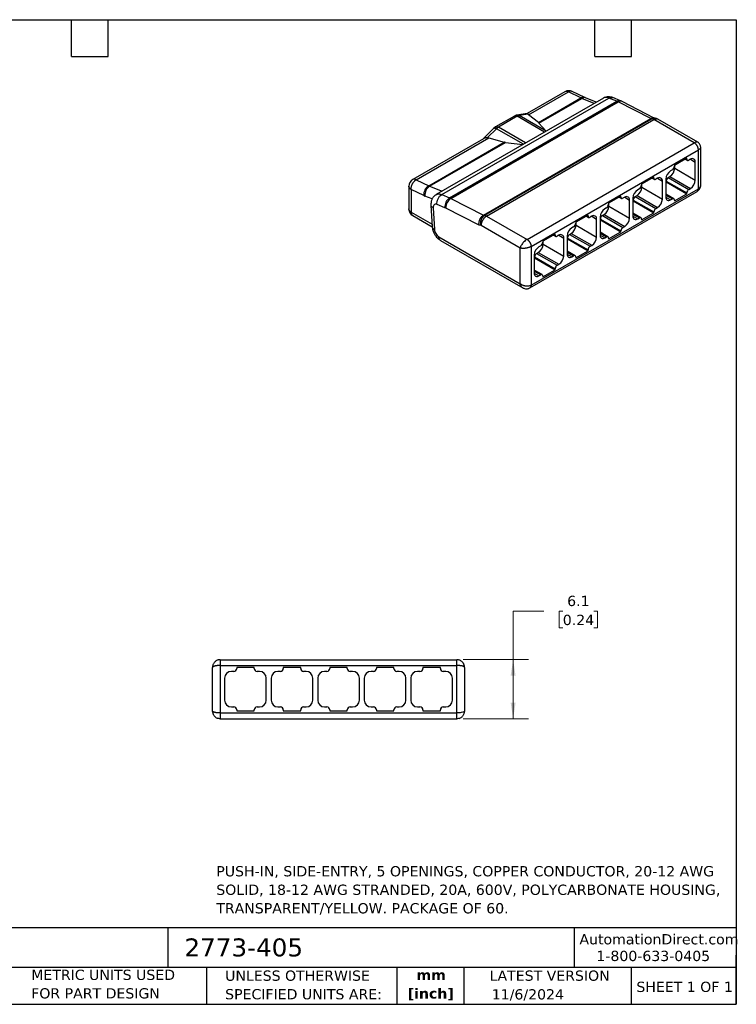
# Model space of a CAD drawing. Header units: millimetres. Extents: x 3 to 137, y 3 to 105.
# Tile 2 of 2: x 63 to 137, y 3 to 105. Entities that reach past the tile are written whole.
import ezdxf

# ---------------------------------------------------------------- set-up
doc = ezdxf.new("R2010")
doc.units = ezdxf.units.MM
doc.header["$LTSCALE"] = 0.5
doc.linetypes.add('SLD-Solid', pattern=[0])
doc.layers.add('TEXT', color=140, linetype='SLD-Solid', lineweight=25)
doc.styles.add('SLDTEXTSTYLE0', font='VERDANA.TTF')
doc.styles.add('SLDTEXTSTYLE1', font='VERDANAB.TTF')
doc.dimstyles.new('SLDDIMSTYLE0', dxfattribs={"dimtxt": 1.079004, "dimasz": 1.651, "dimexe": 0, "dimexo": 0.0625, "dimgap": 0.269751, "dimtad": 0, "dimtih": 1, "dimtoh": 1, "dimrnd": 1e-09, "dimzin": 12, "dimdsep": 46, "dimtxsty": 'SLDTEXTSTYLE0', "dimsah": 1, "dimcen": 0.09, "dimadec": 0, "dimazin": 3, "dimtfac": 1, "dimtofl": 0, "dimtmove": 0, "dimatfit": 3, "dimfxl": 0, "dimfrac": 2, "dimtolj": 1, "dimtzin": 12, "dimarcsym": 0})

# ---------------------------------------------------------------- blocks, each defined once
blk = doc.blocks.new('_D_1')
at = {"color": 7, "linetype": 'SLD-Solid', "lineweight": 0}
for p, q in [((116.68, 43.74), (113.51, 43.74)), ((113.51, 43.74), (113.51, 38.74)), ((118.63, 43.74), (118.26, 43.74)), ((118.26, 43.74), (118.26, 42.03)), ((121.83, 43.74), (122.2, 43.74)), ((122.2, 43.74), (122.2, 42.03)), ((118.26, 42.03), (118.63, 42.03)), ((122.2, 42.03), (121.83, 42.03)), ((108.34, 38.74), (115.09, 38.74)), ((113.51, 32.64), (113.51, 38.74)), ((108.34, 32.64), (115.09, 32.64))]:
    blk.add_line(p, q, dxfattribs=at)
at = {"color": 7, "linetype": 'SLD-Solid', "lineweight": 18}
for points in [[(113.51, 38.74), (113.25, 37.09), (113.76, 37.09)], [(113.51, 32.64), (113.76, 34.29), (113.25, 34.29)]]:
    blk.add_solid(points, dxfattribs=at)
at = {"color": 7, "linetype": 'SLD-Solid', "lineweight": 18, "char_height": 1.058, "attachment_point": 1, "style": 'SLDTEXTSTYLE0'}
for s, insert in [('6.1', (119.08, 45.33)), ('0.24', (118.63, 43.37))]:
    blk.add_mtext(s, dxfattribs=dict(at, insert=insert))

msp = doc.modelspace()

# ---------------------------------------------------------------- linework, layer by layer
for p, q in [((122.818, 96.684), (105.565, 86.724)), ((106.138, 86.727), (123.391, 96.687)), ((118.851, 97.342), (114.954, 95.092)), ((115.105, 94.959), (119.205, 97.326)), ((116.107, 94.168), (120.498, 96.702)), ((116.171, 94.109), (120.592, 96.66)), ((120.498, 96.702), (119.205, 97.326)), ((120.892, 96.745), (119.599, 97.369)), ((121.877, 96.14), (120.592, 96.66)), ((122.083, 96.26), (120.975, 96.708)), ((124.21, 96.356), (123.391, 96.687)), ((124.594, 96.404), (123.775, 96.734)), ((106.957, 86.396), (124.21, 96.356)), ((107.089, 86.335), (124.343, 96.295)), ((127.701, 94.569), (124.343, 96.295)), ((128.067, 94.627), (124.739, 96.337)), ((110.448, 84.609), (127.701, 94.569)), ((110.572, 84.59), (127.826, 94.55)), ((113.633, 94.833), (111.683, 93.707)), ((113.933, 94.803), (111.983, 93.678)), ((114.964, 95.093), (113.888, 94.924)), ((113.889, 94.922), (113.897, 94.923)), ((116.747, 93.179), (113.933, 94.803)), ((115.053, 95.021), (114.126, 94.876)), ((116.906, 93.271), (114.126, 94.876)), ((116.107, 94.168), (115.105, 94.959)), ((127.826, 94.55), (127.701, 94.569)), ((128.143, 94.615), (128.007, 94.636)), ((132.55, 92.133), (128.419, 94.517)), ((111.511, 93.575), (110.391, 92.458)), ((110.766, 84.517), (128.019, 94.477)), ((111.789, 93.527), (110.862, 92.602)), ((111.683, 93.707), (111.511, 93.575)), ((114.569, 91.922), (111.789, 93.527)), ((114.797, 92.053), (111.983, 93.678)), ((116.929, 93.284), (116.171, 94.109)), ((132.191, 92.069), (128.019, 94.477)), ((110.456, 92.495), (103.153, 88.28)), ((103.507, 88.264), (111.002, 92.591)), ((111.002, 92.591), (112.584, 92.134)), ((104.8, 87.64), (112.584, 92.134)), ((104.894, 87.598), (112.708, 92.11)), ((112.708, 92.11), (114.521, 91.894)), ((114.938, 82.109), (132.191, 92.069)), ((132.85, 87.708), (132.85, 91.613)), ((115.362, 81.374), (132.615, 91.334)), ((131.413, 90.481), (130.141, 89.746)), ((131.332, 90.434), (131.413, 90.387)), ((131.413, 90.387), (131.413, 90.481)), ((132.615, 87.333), (132.615, 91.334)), ((130.141, 89.746), (130.141, 89.652)), ((130.176, 89.452), (130.176, 89.767)), ((130.176, 89.452), (132.297, 88.227)), ((131.244, 90.383), (131.476, 90.25)), ((131.802, 90.367), (131.625, 90.265)), ((131.802, 90.367), (132.297, 90.081)), ((132.297, 88.227), (132.297, 90.081)), ((128.019, 88.522), (126.746, 87.787)), ((127.85, 88.424), (128.081, 88.29)), ((127.938, 88.475), (128.019, 88.428)), ((128.019, 88.428), (128.019, 88.522)), ((128.408, 88.407), (128.231, 88.305)), ((128.408, 88.407), (128.903, 88.122)), ((129.504, 88.493), (129.681, 88.595)), ((129.504, 88.493), (131.625, 87.268)), ((129.681, 88.595), (131.802, 87.37)), ((129.928, 89.285), (129.752, 89.183)), ((102.753, 87.587), (102.753, 85.251)), ((103.507, 88.264), (104.8, 87.64)), ((104.894, 87.598), (106.179, 87.078)), ((126.746, 87.787), (126.746, 87.693)), ((126.782, 87.493), (126.782, 87.807)), ((126.782, 87.493), (128.903, 86.268)), ((128.903, 86.268), (128.903, 88.122)), ((129.257, 88.326), (129.257, 86.472)), ((129.257, 88.011), (129.292, 88.031)), ((129.292, 88.031), (129.292, 88.125)), ((129.292, 88.125), (131.413, 86.901)), ((129.292, 88.031), (131.413, 86.807)), ((104.28, 86.636), (102.988, 87.26)), ((102.988, 87.26), (102.988, 84.925)), ((105.153, 86.278), (104.412, 86.577)), ((106.138, 86.727), (106.957, 86.396)), ((115.238, 77.098), (132.491, 87.058)), ((115.362, 77.373), (132.615, 87.333)), ((124.625, 86.562), (123.352, 85.828)), ((124.456, 86.465), (124.687, 86.331)), ((124.544, 86.515), (124.625, 86.468)), ((124.625, 86.468), (124.625, 86.562)), ((125.014, 86.448), (124.837, 86.346)), ((125.014, 86.448), (125.509, 86.162)), ((125.863, 86.366), (125.863, 84.513)), ((126.11, 86.533), (126.287, 86.635)), ((126.11, 86.533), (128.231, 85.309)), ((126.287, 86.635), (128.408, 85.411)), ((126.534, 87.326), (126.358, 87.224)), ((130.078, 86.303), (129.257, 86.778)), ((129.257, 86.676), (129.928, 86.288)), ((129.257, 86.472), (129.752, 86.186)), ((130.141, 86.072), (131.413, 86.807)), ((131.413, 86.807), (131.413, 86.901)), ((131.625, 87.268), (131.802, 87.37)), ((105.033, 85.651), (105.16, 83.414)), ((105.266, 85.37), (105.393, 83.133)), ((106.475, 85.375), (105.656, 85.706)), ((107.089, 86.335), (110.448, 84.609)), ((123.14, 85.366), (122.963, 85.264)), ((123.352, 85.828), (123.352, 85.734)), ((123.388, 85.533), (123.388, 85.848)), ((123.388, 85.533), (125.509, 84.309)), ((125.509, 84.309), (125.509, 86.162)), ((125.863, 86.051), (125.898, 86.072)), ((125.898, 86.072), (125.898, 86.166)), ((125.898, 86.166), (128.019, 84.941)), ((125.898, 86.072), (128.019, 84.847)), ((128.231, 85.309), (128.408, 85.411)), ((129.752, 86.186), (129.928, 86.288)), ((130.141, 86.166), (130.141, 86.072)), ((102.988, 84.925), (105.145, 83.68)), ((103.153, 84.559), (105.162, 83.399)), ((109.997, 83.569), (106.555, 85.339)), ((110.448, 84.609), (110.572, 84.59)), ((110.766, 84.517), (114.938, 82.109)), ((121.231, 84.603), (119.958, 83.868)), ((121.062, 84.505), (121.293, 84.372)), ((121.15, 84.556), (121.231, 84.509)), ((121.231, 84.509), (121.231, 84.603)), ((121.62, 84.489), (121.443, 84.387)), ((121.62, 84.489), (122.115, 84.203)), ((122.468, 84.407), (122.468, 82.553)), ((122.716, 84.574), (122.893, 84.676)), ((122.716, 84.574), (124.837, 83.349)), ((122.893, 84.676), (125.014, 83.451)), ((126.684, 84.344), (125.863, 84.818)), ((125.863, 84.717), (126.534, 84.329)), ((125.863, 84.513), (126.358, 84.227)), ((126.358, 84.227), (126.534, 84.329)), ((126.746, 84.112), (128.019, 84.847)), ((128.019, 84.847), (128.019, 84.941)), ((110.2, 83.538), (109.997, 83.569)), ((114.231, 81.211), (110.2, 83.538)), ((119.746, 83.407), (119.569, 83.305)), ((119.958, 83.868), (119.958, 83.774)), ((119.994, 83.574), (119.994, 83.889)), ((119.994, 83.574), (122.115, 82.349)), ((122.115, 82.349), (122.115, 84.203)), ((122.468, 84.092), (122.504, 84.112)), ((122.504, 84.112), (122.504, 84.206)), ((122.504, 84.206), (124.625, 82.982)), ((122.504, 84.112), (124.625, 82.888)), ((124.837, 83.349), (125.014, 83.451)), ((126.746, 84.206), (126.746, 84.112)), ((105.851, 82.374), (114.231, 77.536)), ((117.837, 82.644), (116.564, 81.909)), ((117.668, 82.546), (117.899, 82.412)), ((117.756, 82.597), (117.837, 82.55)), ((117.837, 82.55), (117.837, 82.644)), ((118.226, 82.529), (118.049, 82.427)), ((118.226, 82.529), (118.721, 82.243)), ((119.074, 82.447), (119.074, 80.594)), ((119.322, 82.614), (119.499, 82.716)), ((119.322, 82.614), (121.443, 81.39)), ((119.499, 82.716), (121.62, 81.492)), ((123.29, 82.384), (122.468, 82.859)), ((122.468, 82.757), (123.14, 82.37)), ((122.468, 82.553), (122.963, 82.267)), ((122.963, 82.267), (123.14, 82.37)), ((123.352, 82.153), (124.625, 82.888)), ((124.625, 82.888), (124.625, 82.982)), ((106.017, 82.007), (114.496, 77.112)), ((115.362, 81.374), (115.362, 77.373)), ((116.352, 81.447), (116.175, 81.345)), ((116.564, 81.909), (116.564, 81.815)), ((116.599, 81.614), (116.599, 81.929)), ((116.599, 81.614), (118.721, 80.39)), ((118.721, 80.39), (118.721, 82.243)), ((119.074, 82.133), (119.11, 82.153)), ((119.11, 82.153), (119.11, 82.247)), ((119.11, 82.247), (121.231, 81.022)), ((119.11, 82.153), (121.231, 80.928)), ((121.443, 81.39), (121.62, 81.492)), ((123.352, 82.247), (123.352, 82.153)), ((114.231, 77.536), (114.231, 81.211)), ((115.68, 80.488), (115.68, 78.635)), ((115.716, 80.194), (115.716, 80.288)), ((115.716, 80.288), (117.837, 79.063)), ((115.928, 80.655), (116.104, 80.757)), ((115.928, 80.655), (118.049, 79.43)), ((116.104, 80.757), (118.226, 79.532)), ((119.896, 80.425), (119.074, 80.899)), ((119.074, 80.798), (119.746, 80.41)), ((119.074, 80.594), (119.569, 80.308)), ((119.569, 80.308), (119.746, 80.41)), ((119.958, 80.194), (121.231, 80.928)), ((119.958, 80.288), (119.958, 80.194)), ((121.231, 80.928), (121.231, 81.022)), ((115.68, 80.173), (115.716, 80.194)), ((115.716, 80.194), (117.837, 78.969)), ((118.049, 79.43), (118.226, 79.532)), ((116.502, 78.466), (115.68, 78.94)), ((115.68, 78.839), (116.352, 78.451)), ((115.68, 78.634), (116.175, 78.349)), ((116.175, 78.349), (116.352, 78.451)), ((116.564, 78.234), (117.837, 78.969)), ((116.564, 78.328), (116.564, 78.234)), ((117.837, 78.969), (117.837, 79.063)), ((83.301, 38.737), (107.701, 38.737)), ((82.501, 33.437), (82.501, 37.937)), ((83.301, 38.137), (107.701, 38.137)), ((83.301, 38.137), (83.301, 33.237)), ((86.801, 37.942), (85.001, 37.942)), ((85.001, 37.942), (85.001, 37.827)), ((86.801, 37.827), (86.801, 37.942)), ((91.601, 37.942), (89.801, 37.942)), ((89.801, 37.942), (89.801, 37.827)), ((91.601, 37.827), (91.601, 37.942)), ((96.401, 37.942), (94.601, 37.942)), ((94.601, 37.942), (94.601, 37.827)), ((96.401, 37.827), (96.401, 37.942)), ((101.201, 37.942), (99.401, 37.942)), ((99.401, 37.942), (99.401, 37.827)), ((101.201, 37.827), (101.201, 37.942)), ((106.001, 37.942), (104.201, 37.942)), ((104.201, 37.942), (104.201, 37.827)), ((106.001, 37.827), (106.001, 37.942)), ((107.701, 33.237), (107.701, 38.137)), ((108.501, 37.937), (108.501, 33.437)), ((83.751, 36.827), (83.751, 34.557)), ((84.701, 37.527), (84.451, 37.527)), ((87.351, 37.527), (87.101, 37.527)), ((88.051, 34.557), (88.051, 36.827)), ((88.551, 36.827), (88.551, 34.557)), ((89.501, 37.527), (89.251, 37.527)), ((92.151, 37.527), (91.901, 37.527)), ((92.851, 34.557), (92.851, 36.827)), ((93.351, 36.827), (93.351, 34.557)), ((94.301, 37.527), (94.051, 37.527)), ((96.951, 37.527), (96.701, 37.527)), ((97.651, 34.557), (97.651, 36.827)), ((98.151, 36.827), (98.151, 34.557)), ((99.101, 37.527), (98.851, 37.527)), ((101.751, 37.527), (101.501, 37.527)), ((102.451, 34.557), (102.451, 36.827)), ((102.951, 36.827), (102.951, 34.557)), ((103.901, 37.527), (103.651, 37.527)), ((106.551, 37.527), (106.301, 37.527)), ((107.251, 34.557), (107.251, 36.827)), ((84.451, 33.857), (84.701, 33.857)), ((85.001, 33.557), (85.001, 33.442)), ((86.801, 33.442), (86.801, 33.557)), ((87.101, 33.857), (87.351, 33.857)), ((89.251, 33.857), (89.501, 33.857)), ((89.801, 33.557), (89.801, 33.442)), ((91.601, 33.442), (91.601, 33.557)), ((91.901, 33.857), (92.151, 33.857)), ((94.051, 33.857), (94.301, 33.857)), ((94.601, 33.557), (94.601, 33.442)), ((96.401, 33.442), (96.401, 33.557)), ((96.701, 33.857), (96.951, 33.857)), ((98.851, 33.857), (99.101, 33.857)), ((99.401, 33.557), (99.401, 33.442)), ((101.201, 33.442), (101.201, 33.557)), ((101.501, 33.857), (101.751, 33.857)), ((103.651, 33.857), (103.901, 33.857)), ((104.201, 33.557), (104.201, 33.442)), ((106.001, 33.442), (106.001, 33.557)), ((106.301, 33.857), (106.551, 33.857)), ((83.301, 33.237), (107.701, 33.237)), ((83.301, 32.637), (107.701, 32.637)), ((85.001, 33.442), (86.801, 33.442)), ((89.801, 33.442), (91.601, 33.442)), ((94.601, 33.442), (96.401, 33.442)), ((99.401, 33.442), (101.201, 33.442)), ((104.201, 33.442), (106.001, 33.442))]:
    msp.add_line(p, q)
for centre, radius, start, end in [((119.251, 96.649), 0.8, 64.23173, 119.99731), ((119.014, 97.005), 0.374, 59.28897, 115.7954), ((120.734, 96.357), 0.418, 67.99897, 124.4696), ((121.182, 98.118), 1.572, 244.18676, 247.93156), ((120.831, 96.3), 0.432, 70.45053, 123.58727), ((124.448, 96.004), 0.425, 69.79034, 124.08153), ((123.607, 94.868), 1.606, 62.73434, 67.93701), ((124.577, 95.967), 0.404, 66.3446, 125.56943), ((127.727, 93.99), 0.569, 59.04537, 79.97603), ((128.019, 93.824), 0.8, 59.99678, 81.06947), ((131.995, 90.13), 0.306, 350.78596, 129.20329), ((129.101, 89.501), 1.076, 302.60548, 357.39452), ((129.68, 89.673), 0.461, 302.60548, 357.39452), ((131.543, 90.366), 0.131, 170.78596, 309.20329), ((128.149, 88.407), 0.131, 170.78596, 309.20329), ((128.601, 88.17), 0.306, 350.78596, 129.20329), ((130.331, 88.277), 1.076, 122.60548, 177.39452), ((129.753, 88.104), 0.461, 122.60548, 177.39452), ((103.553, 87.587), 0.8, 119.99731, 180.04722), ((103.316, 87.943), 0.374, 59.28897, 115.7954), ((105.425, 86.68), 1.145, 123.05897, 182.22165), ((105.496, 86.69), 1.09, 123.54307, 185.90287), ((105.485, 89.056), 1.572, 244.18676, 247.93156), ((125.707, 87.541), 1.076, 302.60548, 357.39452), ((126.286, 87.714), 0.461, 302.60548, 357.39452), ((131.223, 88.276), 1.076, 302.60548, 357.39452), ((105.239, 88.618), 2.201, 244.18676, 247.93156), ((107.559, 85.488), 1.09, 123.54788, 185.9388), ((106.353, 84.907), 1.606, 62.73434, 67.93701), ((124.754, 86.447), 0.131, 170.78596, 309.20329), ((125.207, 86.211), 0.306, 350.78596, 129.20329), ((126.937, 86.317), 1.076, 122.60548, 177.39452), ((126.358, 86.145), 0.461, 122.60548, 177.39452), ((129.558, 86.423), 0.306, 170.78596, 309.20329), ((131.874, 86.88), 0.461, 122.60548, 177.39452), ((106.113, 84.482), 0.964, 62.73434, 67.93701), ((107.724, 85.353), 1.169, 122.86636, 180.70943), ((122.313, 85.582), 1.076, 302.60548, 357.39452), ((122.892, 85.755), 0.461, 302.60548, 357.39452), ((127.828, 86.317), 1.076, 302.60548, 357.39452), ((130.011, 86.187), 0.131, 350.78596, 129.20329), ((103.553, 85.251), 0.8, 180.04722, 239.9471), ((110.473, 84.03), 0.569, 59.04537, 79.97603), ((121.36, 84.488), 0.131, 170.78596, 309.20329), ((121.813, 84.252), 0.306, 350.78596, 129.20329), ((123.543, 84.358), 1.076, 122.60548, 177.39452), ((122.964, 84.185), 0.461, 122.60548, 177.39452), ((126.164, 84.464), 0.306, 170.78596, 309.20329), ((126.617, 84.227), 0.131, 350.78596, 129.20329), ((128.48, 84.92), 0.461, 122.60548, 177.39452), ((118.919, 83.623), 1.076, 302.60548, 357.39452), ((119.498, 83.795), 0.461, 302.60548, 357.39452), ((125.086, 82.961), 0.461, 122.60548, 177.39452), ((124.434, 84.357), 1.076, 302.60548, 357.39452), ((117.966, 82.529), 0.131, 170.78596, 309.20329), ((118.419, 82.292), 0.306, 350.78596, 129.20329), ((120.149, 82.399), 1.076, 122.60548, 177.39452), ((119.57, 82.226), 0.461, 122.60548, 177.39452), ((121.04, 82.398), 1.076, 302.60548, 357.39452), ((122.77, 82.504), 0.306, 170.78596, 309.20329), ((123.223, 82.268), 0.131, 350.78596, 129.20329), ((116.755, 80.439), 1.076, 122.60548, 177.39452), ((115.525, 81.663), 1.076, 302.60548, 357.39452), ((116.104, 81.836), 0.461, 302.60548, 357.39452), ((121.692, 81.001), 0.461, 122.60548, 177.39452), ((116.176, 80.267), 0.461, 122.60548, 177.39452), ((117.646, 80.439), 1.076, 302.60548, 357.39452), ((119.376, 80.545), 0.306, 170.78596, 309.20329), ((119.829, 80.309), 0.131, 350.78596, 129.20329), ((118.297, 79.042), 0.461, 122.60548, 177.39452), ((115.982, 78.586), 0.306, 170.78596, 309.20329), ((116.435, 78.349), 0.131, 350.78596, 129.20329), ((84.701, 37.827), 0.3, 270, 0), ((87.101, 37.827), 0.3, 180, 270), ((89.501, 37.827), 0.3, 270, 0), ((91.901, 37.827), 0.3, 180, 270), ((94.301, 37.827), 0.3, 270, 0), ((96.701, 37.827), 0.3, 180, 270), ((99.101, 37.827), 0.3, 270, 0), ((101.501, 37.827), 0.3, 180, 270), ((103.901, 37.827), 0.3, 270, 0), ((106.301, 37.827), 0.3, 180, 270), ((84.451, 36.827), 0.7, 90, 180), ((87.351, 36.827), 0.7, 360, 90), ((89.251, 36.827), 0.7, 90, 180), ((92.151, 36.827), 0.7, 360, 90), ((94.051, 36.827), 0.7, 90, 180), ((96.951, 36.827), 0.7, 360, 90), ((98.851, 36.827), 0.7, 90, 180), ((101.751, 36.827), 0.7, 360, 90), ((103.651, 36.827), 0.7, 90, 180), ((106.551, 36.827), 0.7, 360, 90), ((84.451, 34.557), 0.7, 180, 270), ((87.351, 34.557), 0.7, 270, 0), ((89.251, 34.557), 0.7, 180, 270), ((92.151, 34.557), 0.7, 270, 0), ((94.051, 34.557), 0.7, 180, 270), ((96.951, 34.557), 0.7, 270, 0), ((98.851, 34.557), 0.7, 180, 270), ((101.751, 34.557), 0.7, 270, 0), ((103.651, 34.557), 0.7, 180, 270), ((106.551, 34.557), 0.7, 270, 0), ((84.701, 33.557), 0.3, 360, 90), ((87.101, 33.557), 0.3, 90, 180), ((89.501, 33.557), 0.3, 360, 90), ((91.901, 33.557), 0.3, 90, 180), ((94.301, 33.557), 0.3, 360, 90), ((96.701, 33.557), 0.3, 90, 180), ((99.101, 33.557), 0.3, 360, 90), ((101.501, 33.557), 0.3, 90, 180), ((103.901, 33.557), 0.3, 360, 90), ((106.301, 33.557), 0.3, 90, 180)]:
    msp.add_arc(centre, radius, start, end)
for points, knots in [([(119.598, 97.367), (119.575, 97.377), (119.522, 97.401), (119.426, 97.404), (119.317, 97.383), (119.242, 97.345), (119.205, 97.326)], [0, 0, 0, 0, 0.2052399, 0.4701599, 0.73508, 1, 1, 1, 1]), ([(120.975, 96.708), (120.957, 96.715), (120.93, 96.727), (120.901, 96.74), (120.892, 96.745)], [0, 0, 0, 0, 0.6651613, 1, 1, 1, 1]), ([(123.775, 96.734), (123.707, 96.758), (123.563, 96.808), (123.326, 96.829), (123.066, 96.802), (122.903, 96.724), (122.818, 96.684)], [0, 0, 0, 0, 0.2097526, 0.4470495, 0.7112682, 1, 1, 1, 1]), ([(123.391, 96.687), (123.329, 96.708), (123.204, 96.751), (123.031, 96.755), (122.901, 96.732), (122.839, 96.691), (122.821, 96.679)], [0, 0, 0, 0, 0.2926398, 0.5852796, 0.8779194, 1, 1, 1, 1]), ([(123.391, 96.687), (123.428, 96.706), (123.503, 96.744), (123.615, 96.763), (123.706, 96.76), (123.756, 96.739), (123.773, 96.731)], [0, 0, 0, 0, 0.2809621, 0.5619241, 0.8428862, 1, 1, 1, 1]), ([(124.739, 96.337), (124.705, 96.354), (124.657, 96.378), (124.608, 96.398), (124.594, 96.404)], [0, 0, 0, 0, 0.7176226, 1, 1, 1, 1]), ([(113.897, 94.926), (113.853, 94.917), (113.761, 94.899), (113.677, 94.856), (113.633, 94.833)], [0, 0, 0, 0, 0.4727673, 1, 1, 1, 1]), ([(113.897, 94.923), (113.916, 94.925), (113.963, 94.932), (114.042, 94.917), (114.098, 94.89), (114.126, 94.876)], [0, 0, 0, 0, 0.24415595, 0.62207798, 1, 1, 1, 1]), ([(114.964, 95.091), (114.973, 95.092), (114.995, 95.094), (115.027, 95.07), (115.045, 95.038), (115.053, 95.021)], [0, 0, 0, 0, 0.28434636, 0.64131031, 1, 1, 1, 1]), ([(127.701, 94.569), (127.74, 94.588), (127.816, 94.626), (127.921, 94.645), (127.982, 94.637), (128.007, 94.633)], [0, 0, 0, 0, 0.3772541, 0.7436341, 1, 1, 1, 1]), ([(127.826, 94.55), (127.863, 94.568), (127.939, 94.605), (128.048, 94.625), (128.114, 94.616), (128.143, 94.612)], [0, 0, 0, 0, 0.3644792, 0.7289583, 1, 1, 1, 1]), ([(111.513, 93.573), (111.518, 93.579), (111.534, 93.595), (111.576, 93.602), (111.636, 93.594), (111.708, 93.57), (111.762, 93.541), (111.789, 93.527)], [0, 0, 0, 0, 0.1352348, 0.3514261, 0.5676174, 0.7838087, 1, 1, 1, 1]), ([(116.107, 94.168), (116.119, 94.158), (116.143, 94.138), (116.162, 94.119), (116.171, 94.109)], [0, 0, 0, 0, 0.4934746, 1, 1, 1, 1]), ([(110.862, 92.602), (110.817, 92.598), (110.728, 92.589), (110.605, 92.56), (110.514, 92.529), (110.469, 92.501), (110.457, 92.493)], [0, 0, 0, 0, 0.296094, 0.5907634, 0.8855372, 1, 1, 1, 1]), ([(112.708, 92.11), (112.687, 92.112), (112.644, 92.118), (112.604, 92.129), (112.584, 92.134)], [0, 0, 0, 0, 0.5065254, 1, 1, 1, 1]), ([(132.549, 92.133), (132.528, 92.142), (132.487, 92.159), (132.402, 92.155), (132.304, 92.128), (132.229, 92.089), (132.191, 92.069)], [0, 0, 0, 0, 0.2433029, 0.4904833, 0.7417161, 1, 1, 1, 1]), ([(132.85, 91.612), (132.846, 91.665), (132.838, 91.77), (132.775, 91.916), (132.68, 92.044), (132.593, 92.103), (132.549, 92.133)], [0, 0, 0, 0, 0.2499852, 0.4999776, 0.7499813, 1, 1, 1, 1]), ([(132.85, 91.612), (132.847, 91.59), (132.841, 91.545), (132.795, 91.474), (132.723, 91.402), (132.652, 91.357), (132.615, 91.334)], [0, 0, 0, 0, 0.2433826, 0.4905369, 0.7417433, 1, 1, 1, 1]), ([(102.988, 87.26), (102.953, 87.283), (102.883, 87.328), (102.81, 87.409), (102.762, 87.496), (102.756, 87.556), (102.753, 87.586)], [0, 0, 0, 0, 0.2505257, 0.5010515, 0.7515772, 1, 1, 1, 1]), ([(132.491, 87.058), (132.544, 87.095), (132.652, 87.17), (132.768, 87.335), (132.838, 87.522), (132.846, 87.648), (132.85, 87.708)], [0, 0, 0, 0, 0.244927, 0.5070181, 0.762652, 1, 1, 1, 1]), ([(132.85, 87.708), (132.847, 87.671), (132.841, 87.598), (132.795, 87.497), (132.723, 87.405), (132.652, 87.357), (132.615, 87.333)], [0, 0, 0, 0, 0.2451468, 0.4917248, 0.7423454, 1, 1, 1, 1]), ([(105.565, 86.724), (105.515, 86.691), (105.421, 86.63), (105.309, 86.519), (105.226, 86.411), (105.163, 86.304), (105.109, 86.188), (105.063, 86.044), (105.03, 85.862), (105.032, 85.725), (105.033, 85.651)], [0, 0, 0, 0, 0.1382469, 0.2611908, 0.3687521, 0.4614337, 0.5594092, 0.6833741, 0.8312757, 1, 1, 1, 1]), ([(105.567, 86.718), (105.586, 86.731), (105.647, 86.772), (105.777, 86.795), (105.95, 86.791), (106.075, 86.748), (106.138, 86.727)], [0, 0, 0, 0, 0.1234208, 0.4156138, 0.7078069, 1, 1, 1, 1]), ([(105.266, 85.37), (105.231, 85.39), (105.161, 85.429), (105.089, 85.502), (105.043, 85.577), (105.037, 85.628), (105.035, 85.652)], [0, 0, 0, 0, 0.2604997, 0.5209994, 0.7814991, 1, 1, 1, 1]), ([(105.656, 85.706), (105.622, 85.719), (105.59, 85.728), (105.493, 85.742), (105.443, 85.73), (105.305, 85.65), (105.257, 85.528), (105.266, 85.37)], [0, 0, 0, 0, 0.1255526, 0.1255526, 0.4030072, 0.4030072, 1, 1, 1, 1]), ([(109.997, 83.569), (109.993, 83.598), (109.986, 83.654), (109.984, 83.741), (109.99, 83.829), (110.003, 83.917), (110.022, 84.003), (110.048, 84.088), (110.08, 84.17), (110.118, 84.249), (110.161, 84.323), (110.209, 84.394), (110.263, 84.458), (110.32, 84.517), (110.382, 84.568), (110.426, 84.596), (110.448, 84.609)], [0, 0, 0, 0, 0.0749337, 0.1484017, 0.22063, 0.2918457, 0.3622775, 0.4321566, 0.5017166, 0.5711941, 0.6408291, 0.7108648, 0.781548, 0.853129, 0.9258609, 1, 1, 1, 1]), ([(105.16, 83.414), (105.169, 83.328), (105.186, 83.172), (105.252, 82.955), (105.323, 82.784), (105.399, 82.64), (105.49, 82.496), (105.617, 82.333), (105.758, 82.193), (105.897, 82.082), (105.976, 82.033), (106.017, 82.007)], [0, 0, 0, 0, 0.1562182, 0.2857169, 0.39051, 0.473293, 0.5647237, 0.6815339, 0.8258098, 0.9090815, 1, 1, 1, 1]), ([(105.162, 83.414), (105.165, 83.391), (105.17, 83.339), (105.216, 83.265), (105.288, 83.192), (105.358, 83.153), (105.393, 83.133)], [0, 0, 0, 0, 0.2185349, 0.4790232, 0.7395116, 1, 1, 1, 1]), ([(105.393, 83.133), (105.4, 83.001), (105.448, 82.853), (105.568, 82.645), (105.615, 82.579), (105.703, 82.487), (105.731, 82.46), (105.79, 82.413), (105.82, 82.392), (105.851, 82.374)], [0, 0, 0, 0, 0.4994592, 0.4994592, 0.7611149, 0.7611149, 0.8805575, 0.8805575, 1, 1, 1, 1]), ([(114.938, 82.109), (114.88, 82.075), (114.819, 82.033), (114.7, 81.933), (114.641, 81.877), (114.499, 81.72), (114.42, 81.615), (114.298, 81.405), (114.253, 81.302), (114.231, 81.211)], [0, 0, 0, 0, 0.3077399, 0.3077399, 0.6154797, 0.6154797, 1.093138, 1.093138, 1.5707963, 1.5707963, 1.5707963, 1.5707963]), ([(115.362, 81.374), (115.341, 81.362), (115.299, 81.339), (115.228, 81.307), (115.155, 81.279), (115.078, 81.253), (114.999, 81.231), (114.918, 81.212), (114.837, 81.197), (114.755, 81.185), (114.674, 81.177), (114.593, 81.172), (114.515, 81.172), (114.438, 81.175), (114.364, 81.183), (114.294, 81.194), (114.252, 81.205), (114.231, 81.211)], [0, 0, 0, 0, 0.0685806, 0.1359639, 0.2023834, 0.2680666, 0.333234, 0.3980988, 0.4628668, 0.5277364, 0.5928989, 0.6585391, 0.7248356, 0.791962, 0.8600879, 0.9293793, 1, 1, 1, 1]), ([(115.362, 77.373), (115.34, 77.361), (115.296, 77.338), (115.223, 77.312), (115.144, 77.291), (115.061, 77.279), (114.975, 77.273), (114.886, 77.275), (114.796, 77.285), (114.706, 77.301), (114.618, 77.325), (114.531, 77.355), (114.448, 77.392), (114.37, 77.435), (114.296, 77.483), (114.253, 77.518), (114.231, 77.536)], [0, 0, 0, 0, 0.0703551, 0.1407646, 0.2112812, 0.2819503, 0.3528039, 0.4238759, 0.4951904, 0.5667406, 0.6385209, 0.7105238, 0.7827155, 0.8550617, 0.9275055, 1, 1, 1, 1]), ([(114.495, 77.113), (114.465, 77.134), (114.403, 77.176), (114.327, 77.273), (114.266, 77.392), (114.242, 77.488), (114.231, 77.536)], [0, 0, 0, 0, 0.2393387, 0.4860761, 0.7389015, 1, 1, 1, 1]), ([(115.362, 77.373), (115.36, 77.342), (115.357, 77.28), (115.332, 77.201), (115.292, 77.141), (115.259, 77.106), (115.237, 77.098), (115.237, 77.098)], [0, 0, 0, 0, 0.24958085, 0.49916171, 0.74874256, 0.99832341, 1, 1, 1, 1]), ([(114.495, 77.113), (114.532, 77.094), (114.617, 77.049), (114.745, 77.015), (114.873, 77.003), (114.989, 77.009), (115.115, 77.037), (115.196, 77.077), (115.237, 77.098)], [0, 0, 0, 0, 0.1612605, 0.3737442, 0.5049197, 0.6538215, 0.8199285, 1, 1, 1, 1]), ([(83.054, 38.697), (83.011, 38.681), (82.926, 38.649), (82.811, 38.572), (82.711, 38.479), (82.63, 38.375), (82.57, 38.264), (82.515, 38.117), (82.506, 38.008), (82.501, 37.937)], [0, 0, 0, 0, 0.1317474, 0.2649116, 0.3967055, 0.5254898, 0.6503443, 0.7708665, 1, 1, 1, 1]), ([(83.301, 38.737), (83.246, 38.734), (83.159, 38.731), (83.078, 38.702), (83.048, 38.692)], [0, 0, 0, 0, 0.6287205, 1, 1, 1, 1]), ([(108.154, 38.595), (108.152, 38.597), (108.111, 38.631), (108.013, 38.676), (107.863, 38.728), (107.755, 38.734), (107.701, 38.737)], [0, 0, 0, 0, 0.0135219, 0.3357618, 0.6632847, 1, 1, 1, 1]), ([(83.301, 38.137), (83.272, 38.136), (83.214, 38.136), (83.129, 38.132), (83.047, 38.127), (82.969, 38.119), (82.896, 38.11), (82.827, 38.098), (82.764, 38.085), (82.706, 38.071), (82.654, 38.055), (82.609, 38.038), (82.571, 38.019), (82.54, 38), (82.518, 37.979), (82.504, 37.958), (82.502, 37.944), (82.501, 37.937)], [0, 0, 0, 0, 0.0685806, 0.1359639, 0.2023834, 0.2680666, 0.333234, 0.3980988, 0.4628668, 0.5277364, 0.5928989, 0.6585391, 0.7248356, 0.791962, 0.8600879, 0.9293793, 1, 1, 1, 1]), ([(108.501, 37.937), (108.5, 37.944), (108.498, 37.96), (108.481, 37.982), (108.456, 38.004), (108.421, 38.025), (108.377, 38.044), (108.326, 38.062), (108.268, 38.078), (108.203, 38.093), (108.131, 38.106), (108.054, 38.117), (107.972, 38.125), (107.885, 38.132), (107.794, 38.136), (107.732, 38.136), (107.701, 38.137)], [0, 0, 0, 0, 0.0756122, 0.1497118, 0.2225008, 0.2941839, 0.3649707, 0.4350768, 0.5047246, 0.574145, 0.6435778, 0.7132727, 0.7834888, 0.8544953, 0.9265702, 1, 1, 1, 1]), ([(108.501, 37.937), (108.499, 37.973), (108.497, 38.042), (108.476, 38.139), (108.451, 38.216), (108.425, 38.277), (108.39, 38.344), (108.337, 38.423), (108.26, 38.514), (108.191, 38.567), (108.154, 38.596)], [0, 0, 0, 0, 0.1510366, 0.2815097, 0.3829134, 0.4601059, 0.5552748, 0.6754064, 0.8230801, 1, 1, 1, 1]), ([(82.501, 33.437), (82.503, 33.395), (82.506, 33.321), (82.53, 33.219), (82.557, 33.142), (82.587, 33.074), (82.634, 32.993), (82.709, 32.896), (82.821, 32.788), (82.921, 32.735), (82.975, 32.706)], [0, 0, 0, 0, 0.1426407, 0.2584894, 0.3377772, 0.4110409, 0.5121885, 0.6433889, 0.8062919, 1, 1, 1, 1]), ([(83.301, 33.237), (83.271, 33.237), (83.211, 33.237), (83.122, 33.241), (83.036, 33.247), (82.953, 33.256), (82.874, 33.267), (82.801, 33.28), (82.734, 33.295), (82.674, 33.312), (82.622, 33.33), (82.579, 33.35), (82.544, 33.37), (82.52, 33.392), (82.504, 33.414), (82.502, 33.429), (82.501, 33.437)], [0, 0, 0, 0, 0.0703551, 0.1407646, 0.2112812, 0.2819503, 0.3528039, 0.4238759, 0.4951904, 0.5667406, 0.6385209, 0.7105238, 0.7827155, 0.8550617, 0.9275055, 1, 1, 1, 1]), ([(83.301, 32.637), (83.247, 32.64), (83.14, 32.648), (83.03, 32.677), (82.979, 32.705), (82.974, 32.708)], [0, 0, 0, 0, 0.4824926, 0.9518131, 1, 1, 1, 1]), ([(108.501, 33.437), (108.501, 33.405), (108.47, 33.373), (108.353, 33.316), (108.267, 33.292), (108.096, 33.261), (108.021, 33.252), (107.865, 33.24), (107.783, 33.237), (107.701, 33.237)], [0, 0, 0, 0, 0.4776583, 0.4776583, 0.9553166, 0.9553166, 1.2630565, 1.2630565, 1.5707963, 1.5707963, 1.5707963, 1.5707963]), ([(107.954, 32.682), (107.924, 32.671), (107.842, 32.642), (107.755, 32.639), (107.701, 32.637)], [0, 0, 0, 0, 0.3712795, 1, 1, 1, 1]), ([(107.948, 32.676), (107.99, 32.692), (108.076, 32.725), (108.191, 32.801), (108.291, 32.894), (108.371, 32.998), (108.431, 33.109), (108.487, 33.256), (108.495, 33.365), (108.501, 33.437)], [0, 0, 0, 0, 0.1317474, 0.2649116, 0.3967055, 0.5254898, 0.6503443, 0.7708665, 1, 1, 1, 1])]:
    msp.add_open_spline(points, degree=3, knots=knots)
for points in [[(113.633, 94.833), (113.711, 94.878), (113.822, 94.868), (113.933, 94.803)], [(114.126, 94.876), (114.111, 94.873), (114.08, 94.867), (114.031, 94.851), (113.982, 94.831), (113.949, 94.812), (113.933, 94.803)], [(115.105, 94.959), (115.074, 94.984), (115.061, 95.003), (115.053, 95.021)], [(128.019, 94.477), (128.04, 94.489), (128.083, 94.512), (128.145, 94.535), (128.206, 94.55), (128.265, 94.556), (128.321, 94.553), (128.373, 94.54), (128.404, 94.525), (128.419, 94.517)], [(111.683, 93.707), (111.696, 93.714), (111.724, 93.727), (111.77, 93.736), (111.82, 93.736), (111.873, 93.726), (111.927, 93.707), (111.964, 93.688), (111.983, 93.678)], [(111.983, 93.678), (111.966, 93.668), (111.933, 93.648), (111.884, 93.612), (111.836, 93.572), (111.805, 93.542), (111.789, 93.527)], [(110.862, 92.602), (110.909, 92.605), (110.953, 92.605), (111.002, 92.591)], [(132.615, 91.334), (132.615, 91.356), (132.613, 91.4), (132.602, 91.469), (132.584, 91.54), (132.56, 91.612), (132.529, 91.683), (132.492, 91.753), (132.45, 91.819), (132.404, 91.882), (132.354, 91.939), (132.301, 91.99), (132.247, 92.035), (132.21, 92.058), (132.191, 92.069)], [(102.988, 87.26), (102.987, 87.286), (102.985, 87.337), (102.991, 87.419), (103.003, 87.502), (103.023, 87.586), (103.049, 87.671), (103.081, 87.754), (103.12, 87.835), (103.164, 87.914), (103.213, 87.988), (103.266, 88.057), (103.323, 88.12), (103.382, 88.176), (103.444, 88.225), (103.486, 88.251), (103.507, 88.264)], [(105.656, 85.706), (105.634, 85.888), (105.713, 86.321), (105.99, 86.641), (106.138, 86.727)], [(132.491, 87.058), (132.504, 87.067), (132.529, 87.084), (132.56, 87.12), (132.584, 87.163), (132.602, 87.214), (132.613, 87.27), (132.615, 87.312), (132.615, 87.333)], [(102.988, 84.925), (102.967, 84.937), (102.926, 84.963), (102.875, 85.005), (102.831, 85.051), (102.797, 85.099), (102.772, 85.148), (102.756, 85.2), (102.754, 85.234), (102.753, 85.251)], [(102.988, 84.925), (102.988, 84.901), (102.99, 84.853), (103.001, 84.787), (103.018, 84.726), (103.043, 84.672), (103.073, 84.626), (103.11, 84.587), (103.139, 84.568), (103.153, 84.559)], [(110.2, 83.538), (110.194, 83.565), (110.181, 83.62), (110.17, 83.707), (110.167, 83.795), (110.171, 83.885), (110.183, 83.974), (110.202, 84.062), (110.228, 84.147), (110.261, 84.228), (110.3, 84.306), (110.345, 84.377), (110.396, 84.442), (110.451, 84.5), (110.51, 84.55), (110.551, 84.577), (110.572, 84.59)], [(110.766, 84.517), (110.745, 84.504), (110.702, 84.478), (110.64, 84.429), (110.579, 84.374), (110.52, 84.312), (110.464, 84.244), (110.412, 84.172), (110.365, 84.096), (110.323, 84.016), (110.286, 83.935), (110.255, 83.853), (110.231, 83.771), (110.213, 83.691), (110.202, 83.612), (110.201, 83.562), (110.2, 83.538)], [(106.017, 82.007), (105.913, 82.068), (105.851, 82.203), (105.851, 82.374)], [(114.938, 82.109), (114.956, 82.097), (114.993, 82.074), (115.048, 82.03), (115.101, 81.979), (115.151, 81.922), (115.197, 81.859), (115.239, 81.793), (115.275, 81.723), (115.306, 81.652), (115.331, 81.58), (115.349, 81.509), (115.36, 81.439), (115.361, 81.396), (115.362, 81.374)], [(83.301, 38.737), (83.301, 38.736), (83.301, 38.734), (83.301, 38.718), (83.301, 38.693), (83.301, 38.658), (83.301, 38.614), (83.301, 38.562), (83.301, 38.503), (83.301, 38.437), (83.301, 38.367), (83.301, 38.292), (83.301, 38.215), (83.301, 38.163), (83.301, 38.137)], [(107.701, 38.137), (107.701, 38.163), (107.701, 38.215), (107.701, 38.292), (107.701, 38.367), (107.701, 38.437), (107.701, 38.503), (107.701, 38.562), (107.701, 38.614), (107.701, 38.658), (107.701, 38.693), (107.701, 38.718), (107.701, 38.734), (107.701, 38.736), (107.701, 38.737)], [(83.301, 33.237), (83.301, 33.21), (83.301, 33.158), (83.301, 33.081), (83.301, 33.006), (83.301, 32.936), (83.301, 32.87), (83.301, 32.811), (83.301, 32.759), (83.301, 32.715), (83.301, 32.681), (83.301, 32.655), (83.301, 32.64), (83.301, 32.638), (83.301, 32.637)], [(107.701, 32.637), (107.701, 32.638), (107.701, 32.64), (107.701, 32.655), (107.701, 32.681), (107.701, 32.715), (107.701, 32.759), (107.701, 32.811), (107.701, 32.87), (107.701, 32.936), (107.701, 33.006), (107.701, 33.081), (107.701, 33.158), (107.701, 33.21), (107.701, 33.237)]]:
    msp.add_open_spline(points, degree=3)
at = {"layer": 'TEXT'}
for p, q in [((3.175, 104.775), (136.525, 104.775)), ((67.945, 100.965), (67.945, 104.775)), ((71.755, 100.965), (71.755, 104.775)), ((121.92, 100.965), (121.92, 104.775)), ((125.73, 100.965), (125.73, 104.775)), ((136.525, 104.775), (136.525, 3.175)), ((67.945, 100.965), (71.755, 100.965)), ((121.92, 100.965), (125.73, 100.965)), ((136.525, 11.063), (3.175, 11.063)), ((77.879, 11.063), (77.879, 6.985)), ((119.788, 11.063), (119.788, 6.985)), ((136.525, 3.175), (136.525, 8.255)), ((136.525, 6.985), (3.175, 6.985)), ((81.89, 6.985), (81.89, 3.175)), ((101.512, 6.985), (101.512, 3.175)), ((108.406, 6.985), (108.406, 3.175)), ((125.674, 6.985), (125.674, 3.175)), ((3.175, 3.175), (136.525, 3.175))]:
    msp.add_line(p, q, dxfattribs=at)

# ---------------------------------------------------------------- texts
at = {"color": 7, "linetype": 'Continuous', "lineweight": 0, "char_height": 1.05833, "attachment_point": 1, "style": 'SLDTEXTSTYLE0'}
for s, insert in [('PUSH-IN, SIDE-ENTRY, 5 OPENINGS, COPPER CONDUCTOR, 20-12 AWG ', (82.889, 17.437)), ('SOLID, 18-12 AWG STRANDED, 20A, 600V, POLYCARBONATE HOUSING, ', (82.889, 15.526)), ('TRANSPARENT/YELLOW. PACKAGE OF 60.', (82.889, 13.615))]:
    msp.add_mtext(s, dxfattribs=dict(at, insert=insert))
at = {"color": 179, "linetype": 'SLD-Solid', "lineweight": 18, "char_height": 1.05833, "attachment_point": 1, "style": 'SLDTEXTSTYLE0'}
for s, insert in [('AutomationDirect.com', (120.347, 10.418)), ('1-800-633-0405', (122.096, 8.698))]:
    msp.add_mtext(s, dxfattribs=dict(at, insert=insert))
at = {"layer": 'TEXT'}
for s, insert, char_height, attachment_point, style in [('2773-405', (79.604, 9.972), 1.8521, 1, 'SLDTEXTSTYLE0'), ('METRIC UNITS USED ', (63.802, 6.748), 1.05833, 1, 'SLDTEXTSTYLE0'), ('UNLESS OTHERWISE ', (83.804, 6.661), 1.05833, 1, 'SLDTEXTSTYLE0'), ('mm', (105.049, 6.74), 1.0583, 2, 'SLDTEXTSTYLE1'), ('LATEST VERSION', (117.276, 6.662), 1.05833, 2, 'SLDTEXTSTYLE0'), ('SHEET 1 OF 1', (126.221, 5.506), 1.05833, 1, 'SLDTEXTSTYLE0'), ('FOR PART DESIGN', (63.802, 4.837), 1.05833, 1, 'SLDTEXTSTYLE0'), ('SPECIFIED UNITS ARE:', (83.804, 4.749), 1.05833, 1, 'SLDTEXTSTYLE0'), ('[inch]', (105.008, 4.828), 1.0583, 2, 'SLDTEXTSTYLE1'), ('11/6/2024', (111.306, 4.734), 1.0583, 1, 'SLDTEXTSTYLE0')]:
    msp.add_mtext(s, dxfattribs=dict(at, insert=insert, char_height=char_height, attachment_point=attachment_point, style=style))

# ---------------------------------------------------------------- dimensions: what is measured, and where the dimension line sits
at = {"color": 7, "linetype": 'SLD-Solid', "lineweight": 18}
dim = msp.add_linear_dim(base=(113.506, 38.737), p1=(107.701, 32.637), p2=(107.701, 38.737), angle=90, dimstyle='SLDDIMSTYLE0', dxfattribs=at)
dim.commit()
dim.dimension.update_dxf_attribs({"geometry": '_D_1', "text_midpoint": (113.506, 43.742), "dimtype": 160})

doc.saveas('drawing.dxf')
